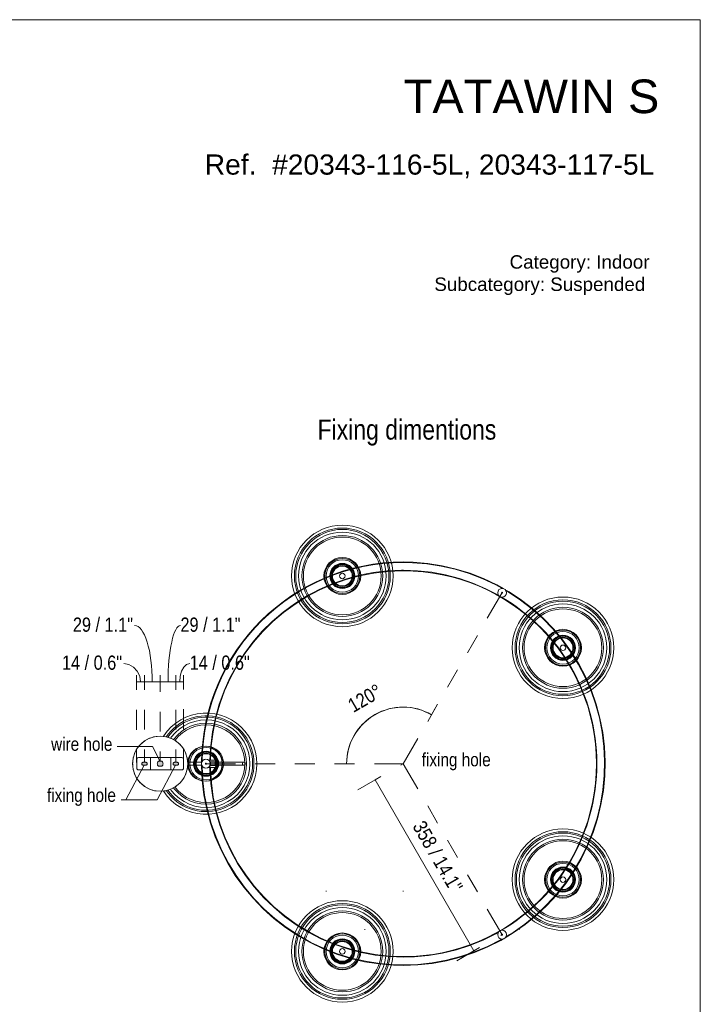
# Model space of a CAD drawing. Header units: millimetres. Extents: x 0 to 8.3, y 0 to 11.7.
# Tile 4 of 4: x 4.2 to 8.3, y 5.8 to 11.7. Entities that reach past the tile are written whole.
import ezdxf

# ---------------------------------------------------------------- set-up
doc = ezdxf.new("R2010")
doc.units = ezdxf.units.MM
doc.layers.add('PDF_Geometría', color=7, linetype='Continuous')
doc.layers.add('PDF_Rellenos sólidos', color=7, linetype='Continuous', true_color=0xe8e8e8)
doc.layers.add('PDF_Texto', color=7, linetype='Continuous', true_color=0x5b5b5b)
doc.styles.add('PDF Arial Narrow', font='ARIALN.TTF')
doc.styles.add('PDF Arial-BoldMT', font='arial.ttf')

msp = doc.modelspace()

# ---------------------------------------------------------------- hatches: boundary and pattern name
at = {"layer": 'PDF_Rellenos sólidos', "true_color": 0x808080, "transparency": 33554559}
h = msp.add_hatch(color=8, dxfattribs=at)
h.paths.add_polyline_path([(7.0892, 6.2438), (7.092, 6.2454), (7.0915, 6.2494), (7.0892, 6.2503), (7.0868, 6.2494), (7.0863, 6.2454), (7.0872, 6.2449)], flags=0)
h.paths.add_polyline_path([(5.0454, 7.2501), (5.0652, 7.2501), (5.0682, 7.2528), (5.0706, 7.2562), (5.072, 7.2601), (5.0725, 7.2642), (5.072, 7.2683), (5.0706, 7.2721), (5.0674, 7.2763), (5.0652, 7.2783), (5.0454, 7.2783), (5.0423, 7.2755), (5.04, 7.2721), (5.0386, 7.2683), (5.0381, 7.2642), (5.0388, 7.2595), (5.04, 7.2562), (5.0423, 7.2528)], flags=0)
h.paths.add_polyline_path([(4.9582, 7.256), (4.97, 7.256), (4.9758, 7.2584), (4.9779, 7.2621), (4.9779, 7.2663), (4.9741, 7.2713), (4.97, 7.2724), (4.9536, 7.2724), (4.9478, 7.27), (4.9456, 7.2663), (4.9456, 7.2621), (4.9495, 7.2571), (4.9536, 7.256)], flags=0)
h.paths.add_polyline_path([(5.1406, 7.256), (5.1584, 7.2564), (5.1628, 7.2584), (5.165, 7.2621), (5.165, 7.2663), (5.1611, 7.2713), (5.157, 7.2724), (5.1402, 7.2723), (5.1348, 7.27), (5.1327, 7.2663), (5.1327, 7.2621), (5.1365, 7.2571), (5.1402, 7.2561)], flags=0)
h.paths.add_polyline_path([(5.3274, 7.2609), (5.3297, 7.2619), (5.3307, 7.2642), (5.3297, 7.2665), (5.3274, 7.2675), (5.3251, 7.2665), (5.3241, 7.2642), (5.3251, 7.2619)], flags=0)
h.paths.add_polyline_path([(7.0893, 8.2782), (7.0917, 8.2792), (7.0926, 8.2815), (7.0917, 8.2838), (7.0893, 8.2848), (7.0865, 8.2831), (7.0872, 8.2791)], flags=0)

# ---------------------------------------------------------------- linework, layer by layer
at = {"layer": 'PDF_Geometría', "lineweight": 18}
msp.add_lwpolyline([(0.0016, 11.6917), (0.0016, 0), (8.2684, 0), (8.2684, 11.6917)], close=True, dxfattribs=at)
at = {"layer": 'PDF_Geometría', "color": 9, "lineweight": 20, "true_color": 0xc0c0c0}
for points in [[(7.0954, 8.3069), (7.0571, 8.3286), (6.9792, 8.3658), (6.8988, 8.3972), (6.8164, 8.4228), (6.7323, 8.4424), (6.6471, 8.4559), (6.5611, 8.4632), (6.502, 8.4647, 0.41286), (5.3021, 7.271)], [(7.0872, 8.3078), (7.0517, 8.3277), (6.9738, 8.3645), (6.8934, 8.3956), (6.811, 8.4209), (6.727, 8.4401), (6.6418, 8.4532), (6.5558, 8.4602), (6.502, 8.4614, 0.411104), (5.3056, 7.2785)], [(5.3542, 7.2862), (5.3542, 7.2862), (5.353, 7.2847), (5.3498, 7.2808), (5.3487, 7.2792), (5.3499, 7.2808), (5.353, 7.2847), (5.3542, 7.2862), (5.3589, 7.3705), (5.3698, 7.4542), (5.3869, 7.5368), (5.4099, 7.618), (5.4388, 7.6973), (5.4735, 7.7743), (5.5138, 7.8485), (5.5594, 7.9195), (5.6101, 7.987), (5.6656, 8.0506), (5.7257, 8.1099), (5.7899, 8.1646), (5.858, 8.2145), (5.9295, 8.2593), (6.0042, 8.2987), (6.0816, 8.3324), (6.1612, 8.3604), (6.2427, 8.3825), (6.3255, 8.3986), (6.4094, 8.4085), (6.4937, 8.4122), (6.502, 8.4122, -1), (6.502, 6.1162), (6.4177, 6.1193), (6.3338, 6.1286), (6.2508, 6.144), (6.1692, 6.1655), (6.0893, 6.1929), (6.0117, 6.2261), (5.9368, 6.265), (5.8649, 6.3092), (5.7965, 6.3586), (5.7318, 6.4129), (5.6714, 6.4718), (5.6154, 6.5349), (5.5642, 6.6021), (5.5181, 6.6728), (5.4773, 6.7467), (5.442, 6.8233), (5.4125, 6.9024), (5.3889, 6.9835), (5.3712, 7.066), (5.3597, 7.1496), (5.3544, 7.2339), (5.3542, 7.2422), (5.353, 7.2437), (5.3499, 7.2476), (5.3487, 7.2491), (5.3498, 7.2475), (5.353, 7.2437), (5.3542, 7.2422), (5.3542, 7.2422)], [(5.0919, 7.105, 0.740563), (5.6134, 7.2642, 0.740487), (5.0919, 7.4234)], [(5.1005, 7.1069, 0.736334), (5.6053, 7.2642, 0.736194), (5.1005, 7.4215)], [(5.214, 7.3046), (5.2152, 7.3007), (5.2189, 7.2764), (5.2189, 7.2677, -59.40359), (5.2189, 7.2607), (5.2189, 7.2519), (5.2152, 7.2277), (5.214, 7.2238)]]:
    msp.add_lwpolyline(points, format="xyb", dxfattribs=at)
for points in [[(5.3465, 7.2816), (5.3493, 7.2846), (5.3509, 7.2862), (5.3509, 7.2862), (5.3557, 7.3706), (5.3665, 7.4544), (5.3836, 7.5372), (5.4066, 7.6185), (5.4356, 7.6979), (5.4703, 7.775), (5.5105, 7.8493), (5.5561, 7.9205), (5.6068, 7.9881), (5.6624, 8.0519), (5.7224, 8.1114), (5.7867, 8.1663), (5.8548, 8.2163), (5.9264, 8.2613), (6.0011, 8.3008), (6.0785, 8.3348), (6.1582, 8.3629), (6.2397, 8.3852), (6.3227, 8.4014), (6.4066, 8.4115), (6.4911, 8.4154), (6.502, 8.4155), (6.5865, 8.4124), (6.6705, 8.4031), (6.7536, 8.3877), (6.8354, 8.3662), (6.9153, 8.3387), (6.9931, 8.3055), (7.0677, 8.2669)], [(7.1077, 6.2285), (7.1552, 6.257), (7.2259, 6.3065), (7.2929, 6.361), (7.3557, 6.4201), (7.4142, 6.4837), (7.4679, 6.5512), (7.5166, 6.6225), (7.5601, 6.697), (7.5981, 6.7745), (7.6305, 6.8545), (7.657, 6.9367), (7.6775, 7.0205), (7.692, 7.1056), (7.7003, 7.1915), (7.7025, 7.2778), (7.6984, 7.364), (7.6881, 7.4498), (7.6717, 7.5345), (7.6493, 7.6178), (7.6209, 7.6994), (7.5867, 7.7786), (7.547, 7.8552), (7.5018, 7.9288), (7.4514, 7.9989), (7.3962, 8.0652), (7.3363, 8.1274), (7.2721, 8.1851), (7.204, 8.2381), (7.1322, 8.286), (7.1082, 8.2996)], [(7.1124, 6.2351), (7.1542, 6.2602), (7.2248, 6.3097), (7.2916, 6.3642), (7.3543, 6.4234), (7.4126, 6.4869), (7.4662, 6.5544), (7.5147, 6.6256), (7.5581, 6.7001), (7.5959, 6.7776), (7.6281, 6.8575), (7.6544, 6.9396), (7.6748, 7.0234), (7.6891, 7.1084), (7.6972, 7.1942), (7.6991, 7.2804), (7.6949, 7.3665), (7.6844, 7.452), (7.6678, 7.5366), (7.6452, 7.6198), (7.6167, 7.7011), (7.5823, 7.7802), (7.5424, 7.8566), (7.4971, 7.9299), (7.4466, 7.9998), (7.3912, 8.0659), (7.3312, 8.1278), (7.267, 8.1852), (7.1987, 8.2378), (7.1268, 8.2854), (7.1132, 8.2931)], [(5.0736, 7.1026), (5.0761, 7.0983), (5.097, 7.0702), (5.1211, 7.0447), (5.148, 7.0221), (5.1773, 7.0028), (5.2087, 6.987), (5.2417, 6.975), (5.2758, 6.967), (5.3107, 6.9629), (5.3458, 6.9629), (5.3806, 6.967), (5.4148, 6.975), (5.4478, 6.987), (5.4791, 7.0028), (5.5085, 7.0221), (5.5354, 7.0447), (5.5594, 7.0702), (5.5804, 7.0983), (5.598, 7.1287), (5.6119, 7.161), (5.6219, 7.1946), (5.628, 7.2292), (5.6301, 7.2642), (5.628, 7.2992), (5.6219, 7.3338), (5.6119, 7.3674), (5.598, 7.3996), (5.5804, 7.43), (5.5594, 7.4582), (5.5354, 7.4837), (5.5085, 7.5063), (5.4791, 7.5256), (5.4478, 7.5413), (5.4148, 7.5533), (5.3806, 7.5614), (5.3458, 7.5655), (5.3107, 7.5655), (5.2758, 7.5614), (5.2417, 7.5533), (5.2087, 7.5413), (5.1773, 7.5256), (5.148, 7.5063), (5.1211, 7.4837), (5.097, 7.4582), (5.0761, 7.43), (5.0736, 7.4258)], [(5.116, 7.1133), (5.1213, 7.1054), (5.1438, 7.0797), (5.1694, 7.0572), (5.1978, 7.0383), (5.2284, 7.0232), (5.2607, 7.0122), (5.2942, 7.0056), (5.3282, 7.0033), (5.3623, 7.0056), (5.3957, 7.0122), (5.4281, 7.0232), (5.4587, 7.0383), (5.487, 7.0572), (5.5127, 7.0797), (5.5352, 7.1054), (5.5541, 7.1338), (5.5692, 7.1644), (5.5802, 7.1967), (5.5869, 7.2301), (5.5891, 7.2642), (5.5869, 7.2982), (5.5802, 7.3317), (5.5692, 7.364), (5.5541, 7.3946), (5.5352, 7.423), (5.5127, 7.4486), (5.487, 7.4711), (5.4587, 7.4901), (5.4281, 7.5052), (5.3957, 7.5162), (5.3623, 7.5228), (5.3282, 7.525), (5.2942, 7.5228), (5.2607, 7.5162), (5.2284, 7.5052), (5.1978, 7.4901), (5.1694, 7.4711), (5.1438, 7.4486), (5.1213, 7.423), (5.116, 7.4151)], [(5.1349, 7.1212), (5.1373, 7.1176), (5.158, 7.094), (5.1817, 7.0732), (5.2079, 7.0557), (5.2361, 7.0418), (5.2659, 7.0317), (5.2968, 7.0255), (5.3282, 7.0235), (5.3597, 7.0255), (5.3905, 7.0317), (5.4204, 7.0418), (5.4486, 7.0557), (5.4748, 7.0732), (5.4985, 7.094), (5.5192, 7.1176), (5.5367, 7.1438), (5.5506, 7.1721), (5.5608, 7.2019), (5.5669, 7.2328), (5.569, 7.2642), (5.5669, 7.2956), (5.5608, 7.3265), (5.5506, 7.3563), (5.5367, 7.3846), (5.5192, 7.4107), (5.4985, 7.4344), (5.4748, 7.4552), (5.4486, 7.4727), (5.4204, 7.4866), (5.3905, 7.4967), (5.3597, 7.5029), (5.3282, 7.5049), (5.2968, 7.5029), (5.2659, 7.4967), (5.2361, 7.4866), (5.2079, 7.4727), (5.1817, 7.4552), (5.158, 7.4344), (5.1373, 7.4107), (5.1349, 7.4072)], [(5.1428, 7.1264), (5.1448, 7.1234), (5.1647, 7.1007), (5.1875, 7.0807), (5.2126, 7.0639), (5.2397, 7.0506), (5.2684, 7.0408), (5.2981, 7.0349), (5.3282, 7.033), (5.3584, 7.0349), (5.3881, 7.0408), (5.4167, 7.0506), (5.4439, 7.0639), (5.469, 7.0807), (5.4917, 7.1007), (5.5117, 7.1234), (5.5285, 7.1486), (5.5419, 7.1757), (5.5516, 7.2043), (5.5575, 7.234), (5.5595, 7.2642), (5.5575, 7.2944), (5.5516, 7.324), (5.5419, 7.3527), (5.5285, 7.3798), (5.5117, 7.405), (5.4917, 7.4277), (5.469, 7.4476), (5.4439, 7.4644), (5.4167, 7.4778), (5.3881, 7.4875), (5.3584, 7.4934), (5.3282, 7.4954), (5.2981, 7.4934), (5.2684, 7.4875), (5.2397, 7.4778), (5.2126, 7.4644), (5.1875, 7.4476), (5.1647, 7.4277), (5.1448, 7.405), (5.1428, 7.402)], [(4.9409, 7.3814), (4.9437, 7.3844), (4.9629, 7.3997), (4.9705, 7.4041)], [(4.9765, 7.4076), (4.9841, 7.412), (5.0069, 7.4209), (5.0109, 7.4218)], [(5.0165, 7.4231), (5.0308, 7.4264), (5.0553, 7.4282), (5.0797, 7.4264), (5.0941, 7.4231)], [(5.0996, 7.4218), (5.1036, 7.4209), (5.1265, 7.412), (5.1341, 7.4076)], [(5.1402, 7.404), (5.1477, 7.3997), (5.1669, 7.3844), (5.1696, 7.3814)], [(4.8983, 7.31), (4.9026, 7.3241), (4.9132, 7.3462), (4.9271, 7.3665), (4.9371, 7.3773)], [(5.1735, 7.3773), (5.1835, 7.3665), (5.1973, 7.3462), (5.208, 7.3241), (5.2123, 7.31)], [(4.8917, 7.2677), (4.8917, 7.2764), (4.8954, 7.3007), (4.8966, 7.3046)], [(5.303, 7.2732), (5.2965, 7.2732), (5.2518, 7.2732), (5.2181, 7.2732)], [(5.3509, 7.2862), (5.3415, 7.2862)], [(5.3465, 7.2815), (5.3494, 7.2845), (5.3509, 7.2862)], [(5.3817, 7.2732), (5.4367, 7.2732), (5.4743, 7.2732), (5.4975, 7.2732), (5.5193, 7.2732), (5.5346, 7.2732), (5.549, 7.2732), (5.5528, 7.2732), (5.5327, 7.2732), (5.5093, 7.2732), (5.4818, 7.2732), (5.4509, 7.2732), (5.4168, 7.2732), (5.3797, 7.2732), (5.3518, 7.2732)], [(5.3526, 7.2569), (5.353, 7.2554), (5.3538, 7.2534), (5.3541, 7.2527), (5.3541, 7.2757), (5.3538, 7.2749), (5.353, 7.2729), (5.3525, 7.2714)], [(5.3541, 7.2757), (5.3538, 7.275), (5.353, 7.273), (5.3525, 7.2715)], [(5.3877, 7.2757), (5.3541, 7.2757)], [(5.3877, 7.2862), (5.3542, 7.2862)], [(4.8966, 7.2238), (4.8954, 7.2277), (4.8917, 7.2519), (4.8917, 7.2607)], [(4.9371, 7.1511), (4.9271, 7.1619), (4.9132, 7.1822), (4.9026, 7.2043), (4.8983, 7.2183)], [(5.2123, 7.2183), (5.208, 7.2043), (5.1973, 7.1822), (5.1835, 7.1619), (5.1735, 7.1511)], [(5.303, 7.2552), (5.2965, 7.2552), (5.2518, 7.2552), (5.2181, 7.2552)], [(5.3018, 7.2593), (5.3016, 7.2506), (5.3057, 7.1643), (5.3159, 7.0786), (5.3323, 6.9939), (5.3548, 6.9105), (5.3832, 6.829), (5.4173, 6.7497), (5.4571, 6.6731), (5.5023, 6.5996), (5.5526, 6.5295), (5.6079, 6.4631), (5.6677, 6.401), (5.7319, 6.3432), (5.8001, 6.2903), (5.8719, 6.2424), (5.9469, 6.1997), (6.0248, 6.1626), (6.1052, 6.1312), (6.1877, 6.1056), (6.2717, 6.086), (6.357, 6.0725), (6.443, 6.0651), (6.502, 6.0637), (6.5883, 6.0668), (6.6741, 6.0761), (6.759, 6.0915), (6.8426, 6.113), (6.9245, 6.1405), (7.0041, 6.1737), (7.0812, 6.2126), (7.0972, 6.2222)], [(5.305, 7.2507), (5.3049, 7.248), (5.3092, 7.1619), (5.3196, 7.0763), (5.3362, 6.9918), (5.3588, 6.9086), (5.3874, 6.8272), (5.4217, 6.7482), (5.4616, 6.6718), (5.507, 6.5985), (5.5574, 6.5286), (5.6128, 6.4625), (5.6728, 6.4006), (5.7371, 6.3432), (5.8053, 6.2905), (5.8772, 6.2429), (5.9523, 6.2006), (6.0303, 6.1638), (6.1106, 6.1327), (6.1931, 6.1075), (6.2771, 6.0883), (6.3623, 6.0751), (6.4482, 6.0682), (6.502, 6.067), (6.5882, 6.0701), (6.6739, 6.0794), (6.7587, 6.0948), (6.8421, 6.1163), (6.9239, 6.1437), (7.0034, 6.177), (7.0803, 6.2159), (7.0886, 6.2209)], [(5.3415, 7.2422), (5.3509, 7.2422)], [(5.3467, 7.2466), (5.3493, 7.2438), (5.3509, 7.2422), (5.3509, 7.2422), (5.3494, 7.2438), (5.3467, 7.2466)], [(7.068, 6.2622), (7.0518, 6.2527), (6.9761, 6.215), (6.8979, 6.1831), (6.8175, 6.157), (6.7354, 6.1368), (6.652, 6.1227), (6.5679, 6.1148), (6.502, 6.1129), (6.4176, 6.116), (6.3335, 6.1253), (6.2504, 6.1407), (6.1687, 6.1622), (6.0887, 6.1896), (6.011, 6.2229), (5.9359, 6.2617), (5.8639, 6.3059), (5.7953, 6.3553), (5.7305, 6.4096), (5.6699, 6.4685), (5.6138, 6.5317), (5.5624, 6.5989), (5.5161, 6.6696), (5.4752, 6.7436), (5.4397, 6.8203), (5.41, 6.8994), (5.3862, 6.9805), (5.3684, 7.0632), (5.3567, 7.1469), (5.3512, 7.2312), (5.3509, 7.2422)], [(5.3817, 7.2552), (5.4367, 7.2552), (5.4743, 7.2552), (5.4975, 7.2552), (5.5193, 7.2552), (5.5346, 7.2552), (5.549, 7.2552), (5.5528, 7.2552), (5.5327, 7.2552), (5.5093, 7.2552), (5.4818, 7.2552), (5.4509, 7.2552), (5.4168, 7.2552), (5.3797, 7.2552), (5.3518, 7.2552)], [(5.3525, 7.2568), (5.353, 7.2554), (5.3538, 7.2534), (5.3541, 7.2527)], [(5.3541, 7.2527), (5.3877, 7.2527)], [(5.3542, 7.2422), (5.3877, 7.2422)], [(4.9705, 7.1243), (4.9629, 7.1287), (4.9437, 7.144), (4.9409, 7.147)], [(5.0109, 7.1065), (5.0069, 7.1075), (4.9841, 7.1164), (4.9765, 7.1208)], [(5.0941, 7.1053), (5.0797, 7.102), (5.0553, 7.1002), (5.0308, 7.102), (5.0165, 7.1053)], [(5.1341, 7.1208), (5.1265, 7.1164), (5.1036, 7.1075), (5.0996, 7.1065)], [(5.1696, 7.147), (5.1669, 7.144), (5.1477, 7.1287), (5.1402, 7.1243)]]:
    msp.add_lwpolyline(points, dxfattribs=at)
at = {"layer": 'PDF_Geometría', "color": 254, "lineweight": 9, "true_color": 0xd2d2d2}
for points in [[(7.0013, 8.1293), (7.0877, 8.2786)], [(6.8831, 7.9248), (6.9422, 8.027)], [(6.7649, 7.7203), (6.824, 7.8225)], [(4.9153, 7.78), (4.9153, 7.7029)], [(4.9618, 7.7809), (4.9618, 7.7033)], [(5.0553, 7.6916), (5.0553, 7.7507)], [(5.1488, 7.7809), (5.1488, 7.7033)], [(5.1947, 7.7841), (5.1947, 7.7065)], [(6.6466, 7.5158), (6.7058, 7.6181)], [(4.9153, 7.5848), (4.9153, 7.4667)], [(4.9618, 7.5852), (4.9618, 7.4671)], [(5.0553, 7.4554), (5.0553, 7.5735)], [(5.1488, 7.5852), (5.1488, 7.4671)], [(5.1947, 7.5885), (5.1947, 7.4704)], [(6.5011, 7.2642), (6.5875, 7.4136)], [(4.9153, 7.3486), (4.9153, 7.2715)], [(4.9618, 7.349), (4.9618, 7.2715)], [(5.0553, 7.2783), (5.0553, 7.3373)], [(5.1488, 7.349), (5.1488, 7.2715)], [(5.1947, 7.3523), (5.1947, 7.2747)], [(5.3307, 7.2642), (5.5026, 7.2642)], [(5.6207, 7.2642), (5.7388, 7.2642)], [(5.8569, 7.2642), (5.975, 7.2642)], [(6.0931, 7.2642), (6.2112, 7.2642)], [(6.3293, 7.2642), (6.5011, 7.2642), (6.5875, 7.1149)], [(6.6466, 7.0126), (6.7057, 6.9104)], [(6.7648, 6.8082), (6.8239, 6.7059)], [(6.883, 6.6037), (6.9421, 6.5014)], [(7.0012, 6.3992), (7.0875, 6.2499)], [(7.0918, 6.249), (7.081, 6.2427)]]:
    msp.add_lwpolyline(points, dxfattribs=at)
at = {"layer": 'PDF_Geometría', "color": 251, "lineweight": 9, "true_color": 0x5b5b5b}
for points in [[(4.9385, 7.7507), (4.9336, 7.7846), (4.9194, 7.8152), (4.8972, 7.8395), (4.8692, 7.8551), (4.8383, 7.8605)], [(5.1718, 7.7507), (5.1747, 7.7846), (5.1831, 7.8152), (5.1962, 7.8395), (5.2127, 7.8551), (5.2309, 7.8605)], [(4.9153, 7.7901), (4.9153, 7.7507), (4.9618, 7.7507), (5.0553, 7.7507), (5.1488, 7.7507), (5.1947, 7.7507), (5.1947, 7.7901)], [(4.9153, 7.7507), (4.9153, 7.7113)], [(4.9618, 7.7113), (4.9618, 7.7507), (4.9618, 7.7901)], [(5.0553, 7.7113), (5.0553, 7.7507), (5.0553, 7.7901)], [(5.1488, 7.7113), (5.1488, 7.7507), (5.1488, 7.7901)], [(5.1947, 7.7507), (5.1947, 7.7113)], [(6.6895, 7.59), (6.6698, 7.5559), (6.6115, 7.5826), (6.5493, 7.5977), (6.4853, 7.6008), (6.4218, 7.5917), (6.3613, 7.5708), (6.3058, 7.5387), (6.2573, 7.4968), (6.2177, 7.4464), (6.1883, 7.3895), (6.1703, 7.328), (6.1642, 7.2642), (6.1248, 7.2642)], [(6.6698, 7.5559), (6.6698, 7.5559)], [(6.1642, 7.2642), (6.1642, 7.2642)], [(6.8193, 6.0914), (6.9216, 6.1505), (6.3337, 7.1674), (6.2315, 7.1083)], [(6.3337, 7.1674), (6.3678, 7.1871)], [(6.9216, 6.1505), (6.9556, 6.1702)]]:
    msp.add_lwpolyline(points, dxfattribs=at)
at = {"layer": 'PDF_Geometría', "lineweight": 9}
for points in [[(5.0552, 7.2782), (5.0087, 7.3656), (4.7988, 7.3656)], [(4.9979, 7.3003), (4.9979, 7.2281)], [(5.1193, 7.3003), (5.1193, 7.2281)], [(5.1473, 7.2556), (5.0372, 7.0486), (4.8223, 7.0486)], [(4.9605, 7.2556), (4.8504, 7.0486)], [(6.5011, 7.2642), (6.4869, 7.256)]]:
    msp.add_lwpolyline(points, dxfattribs=at)
for points in [[(4.9257, 7.3003), (5.1849, 7.3003), (5.1874, 7.2999), (5.1898, 7.299), (5.1918, 7.2974), (5.1934, 7.2954), (5.1944, 7.293), (5.1947, 7.2904), (5.1947, 7.2379), (5.1944, 7.2354), (5.1934, 7.233), (5.1918, 7.231), (5.1898, 7.2294), (5.1874, 7.2284), (5.1849, 7.2281), (4.9257, 7.2281), (4.9232, 7.2284), (4.9208, 7.2294), (4.9188, 7.231), (4.9172, 7.233), (4.9162, 7.2354), (4.9159, 7.2379), (4.9159, 7.2904), (4.9162, 7.293), (4.9172, 7.2954), (4.9188, 7.2974), (4.9208, 7.299), (4.9232, 7.2999)], [(5.1849, 7.3003), (4.9257, 7.3003), (4.9232, 7.2999), (4.9208, 7.299), (4.9188, 7.2974), (4.9172, 7.2954), (4.9162, 7.293), (4.9159, 7.2904), (4.9159, 7.2379), (4.9162, 7.2354), (4.9172, 7.233), (4.9188, 7.231), (4.9208, 7.2294), (4.9232, 7.2284), (4.9257, 7.2281), (5.1849, 7.2281), (5.1874, 7.2284), (5.1898, 7.2294), (5.1918, 7.231), (5.1934, 7.233), (5.1944, 7.2354), (5.1947, 7.2379), (5.1947, 7.2904), (5.1944, 7.293), (5.1934, 7.2954), (5.1918, 7.2974), (5.1898, 7.299), (5.1874, 7.2999)], [(4.97, 7.2724), (4.9536, 7.2724), (4.9514, 7.2721), (4.9495, 7.2713), (4.9478, 7.27), (4.9464, 7.2683), (4.9456, 7.2663), (4.9454, 7.2642), (4.9456, 7.2621), (4.9464, 7.2601), (4.9478, 7.2584), (4.9495, 7.2571), (4.9514, 7.2563), (4.9536, 7.256), (4.97, 7.256), (4.9721, 7.2563), (4.9741, 7.2571), (4.9758, 7.2584), (4.9771, 7.2601), (4.9779, 7.2621), (4.9782, 7.2642), (4.9779, 7.2663), (4.9771, 7.2683), (4.9758, 7.27), (4.9741, 7.2713), (4.9721, 7.2721)], [(5.0652, 7.2783), (5.0454, 7.2783), (5.0423, 7.2755), (5.04, 7.2721), (5.0386, 7.2683), (5.0381, 7.2642), (5.0386, 7.2601), (5.04, 7.2562), (5.0423, 7.2528), (5.0454, 7.2501), (5.0652, 7.2501), (5.0682, 7.2528), (5.0706, 7.2562), (5.072, 7.2601), (5.0725, 7.2642), (5.072, 7.2683), (5.0706, 7.2721), (5.0682, 7.2755)], [(5.1406, 7.256), (5.157, 7.256), (5.1592, 7.2563), (5.1611, 7.2571), (5.1628, 7.2584), (5.1641, 7.2601), (5.165, 7.2621), (5.1652, 7.2642), (5.165, 7.2663), (5.1641, 7.2683), (5.1628, 7.27), (5.1611, 7.2713), (5.1592, 7.2721), (5.157, 7.2724), (5.1406, 7.2724), (5.1385, 7.2721), (5.1365, 7.2713), (5.1348, 7.27), (5.1335, 7.2683), (5.1327, 7.2663), (5.1324, 7.2642), (5.1327, 7.2621), (5.1335, 7.2601), (5.1348, 7.2584), (5.1365, 7.2571), (5.1385, 7.2563)]]:
    msp.add_lwpolyline(points, close=True, dxfattribs=at)
at = {"layer": 'PDF_Geometría', "color": 9, "lineweight": 20, "true_color": 0xc0c0c0}
for points in [[(4.9172, 7.2954), (4.9188, 7.2974), (4.9208, 7.299), (4.9232, 7.2999), (4.9257, 7.3003), (4.9232, 7.2999), (4.9208, 7.299), (4.9188, 7.2974)], [(5.1898, 7.299), (5.1874, 7.2999), (5.1849, 7.3003), (5.1874, 7.2999)], [(5.1944, 7.293), (5.1934, 7.2954)], [(5.1947, 7.2904), (5.1945, 7.2923)], [(5.3012, 7.2642), (5.3021, 7.2574), (5.3047, 7.2511), (5.3089, 7.2456), (5.3143, 7.2415), (5.3206, 7.2388), (5.3274, 7.2379), (5.3342, 7.2388), (5.3403, 7.2414), (5.3342, 7.2388), (5.3274, 7.2379), (5.3206, 7.2388), (5.3143, 7.2415), (5.3089, 7.2456), (5.3047, 7.2511), (5.3021, 7.2574), (5.3012, 7.2642), (5.3021, 7.271), (5.304, 7.2755), (5.3021, 7.271)], [(5.3041, 7.2759), (5.3047, 7.2773), (5.3089, 7.2827), (5.3143, 7.2869), (5.3206, 7.2895), (5.3274, 7.2904), (5.3342, 7.2895), (5.3403, 7.287), (5.3342, 7.2895), (5.3274, 7.2904), (5.3206, 7.2895), (5.3143, 7.2869), (5.3089, 7.2827), (5.3047, 7.2773)], [(5.3405, 7.2869), (5.346, 7.2827), (5.3501, 7.2773), (5.3528, 7.271), (5.3537, 7.2642), (5.3528, 7.2574), (5.3501, 7.2511), (5.346, 7.2456), (5.3405, 7.2415), (5.346, 7.2456), (5.3501, 7.2511), (5.3528, 7.2574), (5.3537, 7.2642), (5.3528, 7.271), (5.3501, 7.2773), (5.346, 7.2827)], [(5.3817, 7.2642), (5.3817, 7.2665), (5.3817, 7.2687), (5.3817, 7.2706), (5.3817, 7.272), (5.3817, 7.2729), (5.3817, 7.2732), (5.3817, 7.2729), (5.3817, 7.272), (5.3817, 7.2706), (5.3817, 7.2687), (5.3817, 7.2665), (5.3817, 7.2642), (5.3817, 7.2619), (5.3817, 7.2597), (5.3817, 7.2578), (5.3817, 7.2564), (5.3817, 7.2555), (5.3817, 7.2552), (5.3817, 7.2555), (5.3817, 7.2564), (5.3817, 7.2578), (5.3817, 7.2597), (5.3817, 7.2619)], [(5.3877, 7.2422), (5.3877, 7.243), (5.3877, 7.2451), (5.3877, 7.2486), (5.3877, 7.2532), (5.3877, 7.2585), (5.3877, 7.2642), (5.3877, 7.2699), (5.3877, 7.2752), (5.3877, 7.2797), (5.3877, 7.2832), (5.3877, 7.2854), (5.3877, 7.2862), (5.3877, 7.2854), (5.3877, 7.2832), (5.3877, 7.2797), (5.3877, 7.2752), (5.3877, 7.2699), (5.3877, 7.2642), (5.3877, 7.2585), (5.3877, 7.2532), (5.3877, 7.2486), (5.3877, 7.2451), (5.3877, 7.243)], [(5.3877, 7.2527), (5.3877, 7.2531), (5.3877, 7.2542), (5.3877, 7.2561), (5.3877, 7.2584), (5.3877, 7.2612), (5.3877, 7.2642), (5.3877, 7.2672), (5.3877, 7.2699), (5.3877, 7.2723), (5.3877, 7.2741), (5.3877, 7.2753), (5.3877, 7.2757), (5.3877, 7.2753), (5.3877, 7.2741), (5.3877, 7.2723), (5.3877, 7.2699), (5.3877, 7.2672), (5.3877, 7.2642), (5.3877, 7.2612), (5.3877, 7.2584), (5.3877, 7.2561), (5.3877, 7.2542), (5.3877, 7.2531)], [(5.5621, 7.2642), (5.5614, 7.2608), (5.5595, 7.2578), (5.5566, 7.2559), (5.5532, 7.2552), (5.5531, 7.2552), (5.5497, 7.2558), (5.5474, 7.2572), (5.5459, 7.2587), (5.5445, 7.2614), (5.5441, 7.2642), (5.5447, 7.2676), (5.5467, 7.2705), (5.5496, 7.2725), (5.553, 7.2732), (5.5531, 7.2732), (5.5565, 7.2726), (5.5588, 7.2712), (5.5602, 7.2697), (5.5617, 7.267)], [(4.9172, 7.233), (4.9162, 7.2354), (4.9159, 7.2379), (4.9162, 7.2354)], [(4.9257, 7.2281), (4.9232, 7.2284), (4.9208, 7.2294), (4.9232, 7.2284)], [(5.1934, 7.233), (5.1944, 7.2354), (5.1947, 7.2379), (5.1944, 7.2354)]]:
    msp.add_lwpolyline(points, close=True, dxfattribs=at)
at = {"layer": 'PDF_Geometría', "lineweight": 20}
for points in [[(6.0419, 6.5069), (6.0419, 6.5042)], [(6.5011, 6.5069), (6.5011, 6.5041)], [(6.2715, 6.2772), (6.2742, 6.2772)], [(7.1901, 6.2772), (7.1928, 6.2772)]]:
    msp.add_lwpolyline(points, dxfattribs=at)
at = {"layer": 'PDF_Geometría', "color": 9, "lineweight": 20, "true_color": 0xc0c0c0}
for centre, radius in [((6.1389, 8.3814), 0.3018), ((6.1389, 8.3814), 0.2852), ((6.1389, 8.3814), 0.2771), ((6.1389, 8.3814), 0.2609), ((6.1389, 8.3814), 0.2407), ((6.1389, 8.3814), 0.2312), ((6.1389, 8.3814), 0.1097), ((6.1389, 8.3814), 0.1049), ((6.1389, 8.3814), 0.0968), ((6.1389, 8.3814), 0.0748), ((6.1389, 8.3814), 0.0747), ((6.1389, 8.3814), 0.0721), ((6.1389, 8.3814), 0.0689), ((6.1389, 8.3814), 0.0683), ((6.1389, 8.3814), 0.0624), ((6.1389, 8.3814), 0.0623), ((6.1389, 8.3814), 0.059), ((6.1389, 8.3814), 0.059), ((6.1389, 8.3814), 0.0164), ((7.0893, 8.2815), 0.0262), ((7.0893, 8.2815), 0.0262), ((7.4516, 7.9541), 0.3018), ((7.4516, 7.9541), 0.2852), ((7.4516, 7.9541), 0.2771), ((7.4516, 7.9541), 0.2609), ((7.4516, 7.9541), 0.2407), ((7.4516, 7.9541), 0.2312), ((7.4516, 7.9541), 0.1097), ((7.4516, 7.9541), 0.1049), ((7.4516, 7.9541), 0.0968), ((7.4516, 7.9541), 0.0748), ((7.4516, 7.9541), 0.0747), ((7.4516, 7.9541), 0.0721), ((7.4516, 7.9541), 0.0689), ((7.4516, 7.9541), 0.0683), ((7.4516, 7.9541), 0.0624), ((7.4516, 7.9541), 0.0623), ((7.4516, 7.9541), 0.059), ((7.4516, 7.9541), 0.059), ((7.4516, 7.9541), 0.0164), ((5.3282, 7.2642), 0.1049), ((5.3282, 7.2642), 0.0968), ((5.3282, 7.2642), 0.0748), ((5.3282, 7.2642), 0.0747), ((5.3282, 7.2642), 0.0721), ((5.3282, 7.2642), 0.0689), ((5.3282, 7.2642), 0.0683), ((5.3282, 7.2642), 0.0624), ((5.3282, 7.2642), 0.0623), ((5.3282, 7.2642), 0.059), ((5.3282, 7.2642), 0.059), ((7.4516, 6.5743), 0.3018), ((7.4516, 6.5743), 0.2852), ((7.4516, 6.5743), 0.2771), ((7.4516, 6.5743), 0.2609), ((7.4516, 6.5743), 0.2407), ((7.4516, 6.5743), 0.2312), ((7.4516, 6.5743), 0.1097), ((7.4516, 6.5743), 0.1049), ((7.4516, 6.5743), 0.0968), ((7.4516, 6.5743), 0.0748), ((7.4516, 6.5743), 0.0747), ((7.4516, 6.5743), 0.0721), ((7.4516, 6.5743), 0.0689), ((7.4516, 6.5743), 0.0683), ((7.4516, 6.5743), 0.0624), ((7.4516, 6.5743), 0.0623), ((7.4516, 6.5743), 0.059), ((7.4516, 6.5743), 0.059), ((7.4516, 6.5743), 0.0164), ((6.1389, 6.1472), 0.3018), ((6.1389, 6.1472), 0.2852), ((6.1389, 6.1472), 0.2771), ((6.1389, 6.1472), 0.2609), ((6.1389, 6.1472), 0.2407), ((6.1389, 6.1472), 0.2312), ((7.0892, 6.247), 0.0262), ((7.0892, 6.247), 0.0262), ((6.1389, 6.1472), 0.1097), ((6.1389, 6.1472), 0.1049), ((6.1389, 6.1472), 0.0968), ((6.1389, 6.1472), 0.0748), ((6.1389, 6.1472), 0.0747), ((6.1389, 6.1472), 0.0721), ((6.1389, 6.1472), 0.0689), ((6.1389, 6.1472), 0.0683), ((6.1389, 6.1472), 0.0624), ((6.1389, 6.1472), 0.0623), ((6.1389, 6.1472), 0.059), ((6.1389, 6.1472), 0.059), ((6.1389, 6.1472), 0.0164)]:
    msp.add_circle(centre, radius, dxfattribs=at)
at = {"layer": 'PDF_Geometría', "lineweight": 9}
for centre, radius in [((7.0893, 8.2815), 0.0262), ((7.0893, 8.2815), 0.00328), ((5.0553, 7.2642), 0.164), ((5.3274, 7.2642), 0.0262), ((5.3274, 7.2642), 0.00328), ((7.0892, 6.247), 0.0262), ((7.0892, 6.247), 0.00328)]:
    msp.add_circle(centre, radius, dxfattribs=at)
at = {"layer": 'PDF_Geometría', "color": 9, "lineweight": 20, "true_color": 0xc0c0c0}
msp.add_arc((6.5034, 7.2643), 1.1499, 300.43901, 59.5544, dxfattribs=at)
at = {"layer": 'PDF_Geometría', "color": 251, "lineweight": 9, "true_color": 0x5b5b5b}
msp.add_arc((6.5011, 7.2642), 0.337, 59.96393, 179.99995, dxfattribs=at)
for centre, ratio, start_param, end_param in [((4.9033, 7.7507), 0.313275, 4.712368, 6.283191), ((5.1759, 7.7507), 0.219884, 6.28318, 7.854021)]:
    msp.add_ellipse(centre, major_axis=(0, 0.336), ratio=ratio, start_param=start_param, end_param=end_param, dxfattribs=at)

# ---------------------------------------------------------------- texts
at = {"layer": 'PDF_Texto', "color": 7, "attachment_point": 4}
for s, insert, char_height, style in [('TATAWIN S', (6.5039, 11.2341), 0.19998, 'PDF Arial-BoldMT'), ('Ref.  #20343-116-5L, 20343-117-5L', (5.3206, 10.8185), 0.119987, 'PDF Arial-BoldMT'), ('Category: Indoor', (7.134, 10.2381), 0.079991, 'PDF Arial-BoldMT'), ('Subcategory: Suspended', (6.6862, 10.1053), 0.079991, 'PDF Arial-BoldMT'), ('Fixing dimentions', (5.9915, 9.2346), 0.119291, 'PDF Arial Narrow')]:
    msp.add_mtext(s, dxfattribs=dict(at, insert=insert, char_height=char_height, style=style))
at = {"layer": 'PDF_Texto', "attachment_point": 4, "style": 'PDF Arial Narrow'}
for s, insert, char_height in [('29 / 1.1"', (4.5361, 8.0911), 0.0845), ('29 / 1.1"', (5.176, 8.0911), 0.0845), ('14 / 0.6"', (4.4711, 7.8649), 0.0845), ('14 / 0.6"', (5.2309, 7.8649), 0.0845), ('wire hole', (4.4065, 7.3803), 0.07953), ('fixing hole', (6.6113, 7.2765), 0.079527), ('fixing hole', (4.3819, 7.0649), 0.079527)]:
    msp.add_mtext(s, dxfattribs=dict(at, insert=insert, char_height=char_height))
for s, insert, char_height, rotation in [('120°', (6.1837, 7.6018), 0.0845, 29.98193), ('358 / 14.1"', (6.59, 6.9127), 0.084497, 300.03177)]:
    msp.add_mtext(s, dxfattribs=dict(at, insert=insert, char_height=char_height, rotation=rotation))

doc.saveas('drawing.dxf')
